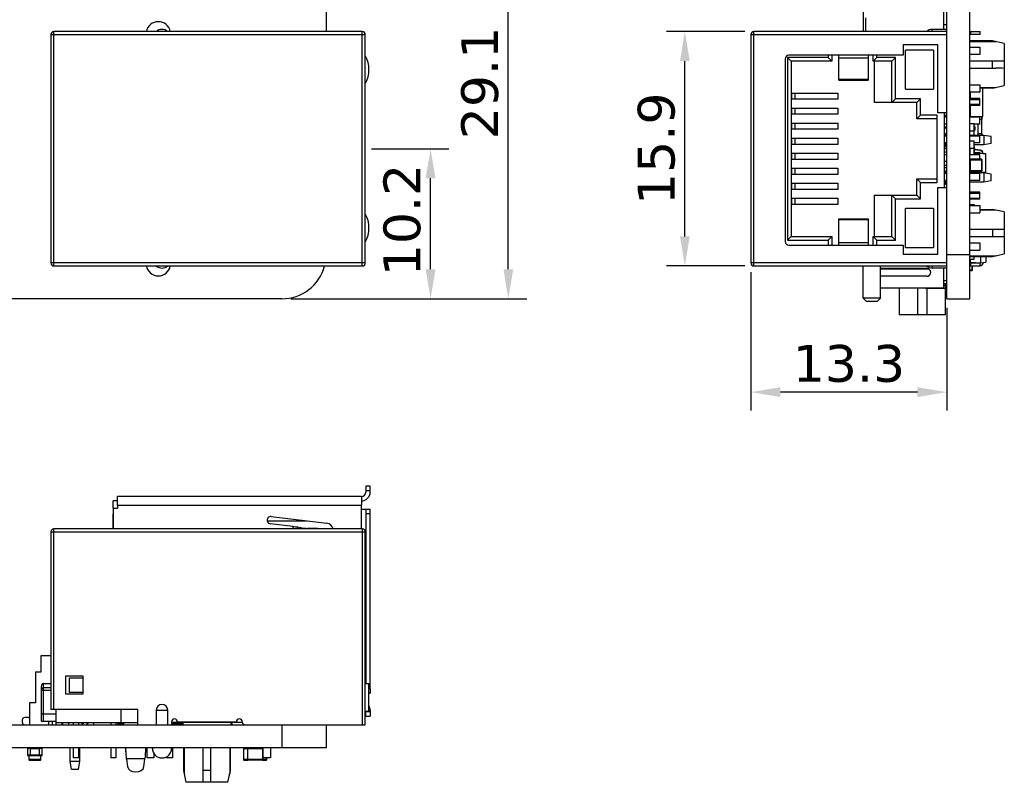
# Model space of a CAD drawing. Header units: millimetres. Extents: x 134 to 283, y 142 to 332.
# Tile 138 of 145: x 213 to 280, y 229 to 281. Entities that reach past the tile are written whole.
import ezdxf

# ---------------------------------------------------------------- set-up
doc = ezdxf.new("R2010")
doc.units = ezdxf.units.MM
doc.header["$LTSCALE"] = 0.1
doc.header["$PDMODE"] = 3
doc.header["$PDSIZE"] = 0.3125
doc.layers.get('0').update_dxf_attribs({"linetype": 'CONTINUOUS'})
doc.layers.get('Defpoints').update_dxf_attribs({"linetype": 'CONTINUOUS'})
doc.layers.add('Dim', color=6, linetype='CONTINUOUS', lineweight=13)
doc.styles.add('Verdana', font='verdana.ttf', dxfattribs={"height": 2.5})
doc.dimstyles.new('aaaaaaaa 3.0', dxfattribs={"dimtxt": 2.5, "dimasz": 2, "dimexe": 1.25, "dimexo": 0.625, "dimtad": 1, "dimdec": 1, "dimzin": 9, "dimdsep": 46, "dimtxsty": 'Verdana', "dimcen": 0, "dimazin": 0, "dimtfac": 1, "dimtmove": 0, "dimatfit": 3, "dimfxl": 1, "dimlwd": 25, "dimlwe": 25, "dimarcsym": 0})

# ---------------------------------------------------------------- blocks, each defined once
blk = doc.blocks.new('*D10')
at = {"layer": 'Defpoints', "color": 0}
for p in [(236.368, 271.964), (241.004, 271.964), (230.898, 261.784)]:
    blk.add_point(p, dxfattribs=at)
at = {"layer": 'Dim', "color": 0, "lineweight": 25}
for p, q in [((236.993, 271.964), (242.254, 271.964)), ((241.004, 263.784), (241.004, 269.964)), ((231.523, 261.784), (242.254, 261.784))]:
    blk.add_line(p, q, dxfattribs=at)
at = {"layer": 'Dim', "color": 0}
for points in [[(241.337, 269.964), (240.67, 269.964), (241.004, 271.964)], [(240.67, 263.784), (241.337, 263.784), (241.004, 261.784)]]:
    blk.add_solid(points, dxfattribs=at)
at = {"layer": 'Dim', "color": 0, "insert": (239.077, 267.128), "char_height": 2.5, "attachment_point": 5, "rotation": 90, "style": 'Verdana'}
blk.add_mtext('10.2', dxfattribs=at)
blk = doc.blocks.new('*D11')
at = {"layer": 'Defpoints', "color": 0}
for p in [(236.302, 290.844), (246.282, 290.844), (230.898, 261.784)]:
    blk.add_point(p, dxfattribs=at)
at = {"layer": 'Dim', "color": 0, "lineweight": 25}
for p, q in [((236.927, 290.844), (247.532, 290.844)), ((246.282, 263.784), (246.282, 288.844)), ((231.523, 261.784), (247.532, 261.784))]:
    blk.add_line(p, q, dxfattribs=at)
at = {"layer": 'Dim', "color": 0}
for points in [[(246.615, 288.844), (245.949, 288.844), (246.282, 290.844)], [(245.949, 263.784), (246.615, 263.784), (246.282, 261.784)]]:
    blk.add_solid(points, dxfattribs=at)
at = {"layer": 'Dim', "color": 0, "insert": (244.357, 276.428), "char_height": 2.5, "attachment_point": 5, "rotation": 90, "style": 'Verdana'}
blk.add_mtext('29.1', dxfattribs=at)
blk = doc.blocks.new('*D13')
at = {"layer": 'Defpoints', "color": 0}
for p in [(258.269, 279.914), (262.959, 279.914), (262.959, 264.014)]:
    blk.add_point(p, dxfattribs=at)
at = {"layer": 'Dim', "color": 0, "lineweight": 25}
for p, q in [((262.334, 279.914), (257.019, 279.914)), ((258.269, 266.014), (258.269, 277.914)), ((262.334, 264.014), (257.019, 264.014))]:
    blk.add_line(p, q, dxfattribs=at)
at = {"layer": 'Dim', "color": 0}
for points in [[(258.603, 277.914), (257.936, 277.914), (258.269, 279.914)], [(257.936, 266.014), (258.603, 266.014), (258.269, 264.014)]]:
    blk.add_solid(points, dxfattribs=at)
at = {"layer": 'Dim', "color": 0, "insert": (256.343, 271.964), "char_height": 2.5, "attachment_point": 5, "rotation": 90, "style": 'Verdana'}
blk.add_mtext('15.9', dxfattribs=at)
blk = doc.blocks.new('*D21')
at = {"layer": 'Defpoints', "color": 0}
for p in [(262.759, 264.214), (276.059, 261.784), (262.759, 255.448)]:
    blk.add_point(p, dxfattribs=at)
at = {"layer": 'Dim', "color": 0, "lineweight": 25}
for p, q in [((262.759, 263.589), (262.759, 254.198)), ((276.059, 261.159), (276.059, 254.198)), ((274.059, 255.448), (264.759, 255.448))]:
    blk.add_line(p, q, dxfattribs=at)
at = {"layer": 'Dim', "color": 0}
for points in [[(264.759, 255.781), (264.759, 255.114), (262.759, 255.448)], [(274.059, 255.114), (274.059, 255.781), (276.059, 255.448)]]:
    blk.add_solid(points, dxfattribs=at)
at = {"layer": 'Dim', "color": 0, "insert": (269.409, 257.375), "char_height": 2.5, "attachment_point": 5, "style": 'Verdana'}
blk.add_mtext('13.3', dxfattribs=at)

msp = doc.modelspace()

# ---------------------------------------------------------------- linework, layer by layer
at = {"color": 7, "linetype": 'Continuous'}
for p, q in [((276.059, 261.784), (276.059, 317.793)), ((277.612, 261.784), (277.612, 317.793)), ((233.904, 284.294), (233.904, 279.914)), ((270.379, 283.594), (270.379, 279.914)), ((275.859, 280.1), (275.859, 283.129)), ((270.559, 279.914), (270.559, 280.859)), ((276.059, 280.384), (275.859, 280.384)), ((276.034, 280.384), (276.034, 280.064)), ((215.218, 279.714), (236.568, 279.714)), ((215.218, 279.714), (215.218, 264.214)), ((236.368, 279.914), (215.418, 279.914)), ((215.418, 264.014), (215.418, 279.914)), ((236.368, 264.014), (236.368, 279.914)), ((236.568, 264.214), (236.568, 279.714)), ((262.759, 279.714), (276.059, 279.714)), ((262.759, 279.714), (262.759, 264.214)), ((276.059, 279.914), (262.959, 279.914)), ((262.959, 264.014), (262.959, 279.914)), ((276.059, 280.064), (275.059, 280.064)), ((275.059, 279.914), (275.059, 280.064)), ((275.859, 280.1), (275.822, 280.064)), ((277.612, 279.914), (278.309, 279.914)), ((278.309, 279.714), (277.612, 279.714)), ((277.659, 279.914), (277.659, 279.714)), ((278.309, 279.714), (278.309, 279.914)), ((275.449, 279.014), (273.099, 279.014)), ((273.099, 279.014), (273.099, 278.314)), ((275.449, 274.394), (275.449, 279.014)), ((279.159, 279.279), (277.612, 279.279)), ((279.387, 279.229), (277.612, 279.229)), ((277.612, 278.854), (278.308, 278.854)), ((278.308, 278.854), (278.308, 278.354)), ((279.959, 279.104), (279.159, 279.279)), ((279.959, 279.104), (279.959, 276.254)), ((268.004, 278.164), (265.239, 278.164)), ((265.489, 277.914), (265.239, 278.164)), ((265.239, 278.164), (265.239, 265.764)), ((273.099, 278.314), (265.339, 278.314)), ((268.004, 278.314), (268.004, 278.164)), ((268.254, 277.914), (268.004, 278.164)), ((268.254, 278.314), (268.254, 277.914)), ((268.719, 276.614), (268.719, 278.314)), ((268.719, 278.143), (270.719, 278.143)), ((270.719, 278.314), (270.719, 276.614)), ((271.054, 277.914), (271.054, 278.314)), ((271.304, 278.164), (271.054, 277.914)), ((271.304, 278.164), (271.304, 278.314)), ((272.569, 278.164), (271.304, 278.164)), ((272.319, 277.914), (272.569, 278.164)), ((272.569, 275.364), (272.569, 278.164)), ((275.159, 278.656), (273.259, 278.656)), ((273.259, 276.011), (273.259, 278.656)), ((275.159, 278.656), (275.159, 276.011)), ((278.308, 278.354), (277.612, 278.354)), ((265.089, 278.064), (265.089, 265.664)), ((268.254, 277.914), (265.489, 277.914)), ((265.489, 277.914), (265.489, 266.014)), ((272.319, 277.914), (271.054, 277.914)), ((271.119, 277.914), (271.119, 275.114)), ((272.319, 275.114), (272.319, 277.914)), ((277.612, 277.929), (279.387, 277.929)), ((279.159, 277.429), (279.159, 277.929)), ((277.612, 277.429), (279.387, 277.429)), ((270.719, 276.664), (268.719, 276.664)), ((268.719, 276.614), (270.719, 276.614)), ((277.612, 276.314), (278.308, 276.314)), ((278.308, 276.314), (278.308, 275.814)), ((278.308, 276.129), (279.387, 276.129)), ((279.159, 276.079), (279.959, 276.254)), ((265.489, 275.744), (268.663, 275.744)), ((265.532, 275.324), (265.532, 275.744)), ((265.742, 275.744), (265.742, 275.324)), ((265.767, 275.324), (265.767, 275.744)), ((268.663, 275.744), (268.663, 275.324)), ((273.259, 276.011), (275.159, 276.011)), ((278.308, 275.814), (277.612, 275.814)), ((277.632, 275.814), (277.632, 275.37)), ((279.159, 276.079), (278.308, 276.079)), ((278.512, 274.151), (278.512, 276.079)), ((268.663, 275.324), (265.489, 275.324)), ((274.009, 275.114), (271.119, 275.114)), ((272.319, 275.114), (272.569, 275.364)), ((274.259, 275.364), (272.569, 275.364)), ((274.009, 275.114), (274.259, 275.364)), ((274.009, 273.994), (274.009, 275.114)), ((274.259, 274.244), (274.259, 275.364)), ((278.308, 275.37), (277.612, 275.37)), ((277.612, 275.315), (278.308, 275.315)), ((278.308, 274.965), (277.612, 274.965)), ((278.308, 274.91), (277.612, 274.91)), ((277.632, 274.91), (277.632, 274.151)), ((278.308, 274.91), (278.308, 275.37)), ((265.489, 274.724), (268.663, 274.724)), ((268.663, 274.304), (265.489, 274.304)), ((265.532, 274.304), (265.532, 274.724)), ((265.742, 274.724), (265.742, 274.304)), ((265.767, 274.304), (265.767, 274.724)), ((268.663, 274.724), (268.663, 274.304)), ((274.009, 273.994), (274.259, 274.244)), ((275.409, 274.244), (274.259, 274.244)), ((275.409, 269.684), (275.409, 274.244)), ((276.059, 274.394), (275.449, 274.394)), ((275.909, 269.334), (275.909, 274.394)), ((276.059, 274.225), (275.909, 274.225)), ((275.909, 274.147), (276.059, 274.147)), ((277.612, 274.434), (277.627, 274.434)), ((277.627, 274.469), (277.632, 274.469)), ((277.627, 274.469), (277.627, 274.1)), ((277.632, 274.151), (278.512, 274.151)), ((277.647, 274.1), (277.647, 274.151)), ((278.127, 274.151), (278.127, 274.1)), ((278.147, 274.1), (278.147, 274.151)), ((278.162, 274.151), (278.162, 274.1)), ((278.417, 274.151), (278.417, 273.979)), ((278.447, 273.979), (278.447, 274.151)), ((265.489, 273.704), (268.663, 273.704)), ((265.532, 273.284), (265.532, 273.704)), ((265.742, 273.704), (265.742, 273.284)), ((265.767, 273.284), (265.767, 273.704)), ((268.663, 273.704), (268.663, 273.284)), ((275.409, 273.994), (274.009, 273.994)), ((276.059, 274.1), (275.909, 274.1)), ((276.059, 273.64), (275.909, 273.64)), ((278.308, 274.1), (277.612, 274.1)), ((277.612, 273.68), (277.912, 273.68)), ((277.912, 272.874), (277.912, 273.68)), ((278.308, 273.64), (277.912, 273.64)), ((277.912, 273.516), (277.937, 273.516)), ((277.913, 273.495), (277.912, 273.495)), ((277.913, 273.434), (277.912, 273.434)), ((277.913, 273.375), (277.913, 273.495)), ((277.913, 273.473), (277.916, 273.473)), ((277.916, 273.23), (277.916, 273.473)), ((277.937, 273.516), (277.937, 273.186)), ((277.937, 273.435), (277.947, 273.435)), ((277.947, 273.435), (277.947, 273.267)), ((278.162, 273.64), (278.162, 272.879)), ((278.308, 273.64), (278.308, 274.1)), ((278.308, 273.979), (278.447, 273.979)), ((278.407, 273.979), (278.407, 272.979)), ((278.437, 272.979), (278.437, 273.979)), ((268.663, 273.284), (265.489, 273.284)), ((276.059, 273.424), (275.909, 273.424)), ((276.059, 273.374), (275.909, 273.374)), ((275.909, 273.006), (275.959, 273.006)), ((276.059, 272.83), (275.909, 272.83)), ((275.959, 273.006), (275.959, 272.83)), ((276.059, 272.954), (275.959, 272.954)), ((276.059, 272.874), (275.959, 272.874)), ((277.612, 273.18), (277.912, 273.18)), ((278.559, 272.874), (277.612, 272.874)), ((278.308, 272.83), (277.612, 272.83)), ((277.913, 273.375), (277.912, 273.375)), ((277.916, 273.23), (277.912, 273.23)), ((277.912, 273.186), (277.937, 273.186)), ((277.912, 273.186), (277.937, 273.186)), ((277.913, 273.145), (277.912, 273.145)), ((277.913, 273.084), (277.912, 273.084)), ((277.913, 273.025), (277.912, 273.025)), ((277.912, 272.879), (278.162, 272.879)), ((277.913, 273.025), (277.913, 273.145)), ((277.916, 273.408), (277.919, 273.408)), ((277.916, 273.363), (277.919, 273.363)), ((277.919, 273.346), (277.916, 273.346)), ((277.919, 273.301), (277.916, 273.301)), ((277.919, 273.408), (277.919, 273.301)), ((277.937, 273.425), (277.947, 273.425)), ((277.937, 273.421), (277.947, 273.421)), ((277.937, 273.271), (277.947, 273.271)), ((277.937, 273.267), (277.947, 273.267)), ((278.447, 272.979), (278.162, 272.979)), ((278.308, 272.37), (278.308, 272.83)), ((278.417, 272.979), (278.417, 272.874)), ((278.447, 272.874), (278.447, 272.979)), ((279.059, 272.786), (278.559, 272.874)), ((278.559, 272.874), (278.559, 272.234)), ((279.059, 272.322), (279.059, 272.786)), ((265.489, 272.684), (268.663, 272.684)), ((268.663, 272.264), (265.489, 272.264)), ((265.532, 272.264), (265.532, 272.684)), ((265.742, 272.684), (265.742, 272.264)), ((265.767, 272.264), (265.767, 272.684)), ((268.663, 272.684), (268.663, 272.264)), ((276.059, 272.37), (275.909, 272.37)), ((275.909, 272.101), (275.959, 272.101)), ((275.959, 272.37), (275.959, 272.101)), ((276.059, 272.234), (275.959, 272.234)), ((277.612, 272.507), (277.912, 272.507)), ((277.912, 272.007), (277.912, 272.507)), ((278.308, 272.37), (277.912, 272.37)), ((277.913, 272.323), (277.912, 272.323)), ((277.913, 272.262), (277.912, 272.262)), ((277.913, 272.203), (277.912, 272.203)), ((277.913, 272.203), (277.913, 272.323)), ((278.559, 272.234), (277.913, 272.234)), ((279.059, 272.322), (278.559, 272.234)), ((265.489, 271.664), (268.663, 271.664)), ((265.532, 271.244), (265.532, 271.664)), ((265.742, 271.664), (265.742, 271.244)), ((265.767, 271.244), (265.767, 271.664)), ((268.663, 271.664), (268.663, 271.244)), ((276.059, 271.954), (275.909, 271.954)), ((276.059, 271.734), (275.909, 271.734)), ((276.059, 271.56), (275.909, 271.56)), ((277.612, 272.007), (277.912, 272.007)), ((278.308, 271.56), (277.612, 271.56)), ((277.642, 271.56), (277.642, 272.007)), ((277.886, 272.007), (277.886, 271.56)), ((277.912, 272.091), (277.937, 272.091)), ((277.912, 272.076), (277.916, 272.076)), ((277.916, 272.045), (277.912, 272.045)), ((277.916, 271.56), (277.916, 272.076)), ((277.937, 272.041), (277.916, 272.041)), ((277.919, 272.001), (277.916, 272.001)), ((277.916, 271.99), (277.919, 271.99)), ((277.919, 271.973), (277.916, 271.973)), ((277.919, 271.936), (277.916, 271.936)), ((277.919, 271.927), (277.916, 271.927)), ((278.329, 271.878), (277.916, 271.915)), ((277.919, 271.899), (277.916, 271.899)), ((277.916, 271.862), (277.919, 271.862)), ((277.916, 271.825), (277.919, 271.825)), ((277.919, 271.795), (277.916, 271.795)), ((277.919, 271.758), (277.916, 271.758)), ((277.919, 271.721), (277.916, 271.721)), ((277.916, 271.718), (277.919, 271.718)), ((277.916, 271.715), (278.22, 271.688)), ((277.919, 271.694), (277.916, 271.694)), ((278.358, 271.676), (277.916, 271.618)), ((277.916, 271.657), (277.919, 271.657)), ((278.361, 271.651), (277.916, 271.593)), ((277.916, 271.62), (277.919, 271.62)), ((277.919, 272.001), (277.919, 271.927)), ((277.919, 271.991), (277.937, 271.991)), ((277.919, 271.899), (277.919, 271.825)), ((278.327, 271.854), (277.919, 271.889)), ((277.919, 271.795), (277.919, 271.718)), ((277.919, 271.74), (278.222, 271.713)), ((277.919, 271.694), (277.919, 271.62)), ((277.919, 271.69), (278.222, 271.663)), ((277.919, 271.665), (278.131, 271.646)), ((277.937, 271.913), (277.937, 272.091)), ((277.937, 271.955), (277.947, 271.955)), ((277.937, 271.663), (277.937, 271.621)), ((277.937, 271.623), (277.947, 271.623)), ((277.947, 271.955), (277.947, 271.912)), ((277.947, 271.662), (277.947, 271.623)), ((278.003, 271.629), (277.947, 271.629)), ((278.222, 271.713), (278.22, 271.688)), ((278.222, 271.663), (278.222, 271.658)), ((278.308, 271.251), (278.308, 271.56)), ((278.329, 271.878), (278.327, 271.854)), ((278.358, 271.676), (278.361, 271.651)), ((278.361, 271.651), (278.365, 271.676)), ((278.687, 271.607), (278.361, 271.651)), ((278.69, 271.631), (278.365, 271.676)), ((278.487, 271.679), (278.512, 271.679)), ((278.487, 271.679), (278.487, 271.659)), ((278.512, 271.656), (278.512, 271.679)), ((278.69, 271.631), (278.687, 271.607)), ((278.687, 271.607), (278.712, 271.607)), ((278.687, 271.607), (278.687, 270.396)), ((278.712, 270.346), (278.712, 271.607)), ((268.663, 271.244), (265.489, 271.244)), ((276.059, 271.1), (275.909, 271.1)), ((276.059, 270.834), (275.909, 270.834)), ((277.627, 270.829), (277.612, 270.829)), ((277.612, 270.791), (277.627, 270.791)), ((277.627, 271.221), (278.447, 271.221)), ((277.627, 271.221), (277.627, 270.461)), ((278.417, 271.251), (277.657, 271.251)), ((277.657, 270.431), (277.657, 271.251)), ((278.417, 271.251), (278.417, 270.431)), ((278.447, 270.461), (278.447, 271.221)), ((265.489, 270.644), (268.663, 270.644)), ((268.663, 270.224), (265.489, 270.224)), ((265.532, 270.224), (265.532, 270.644)), ((265.742, 270.644), (265.742, 270.224)), ((265.767, 270.224), (265.767, 270.644)), ((268.663, 270.644), (268.663, 270.224)), ((275.909, 270.704), (276.059, 270.704)), ((275.909, 270.466), (275.959, 270.466)), ((276.059, 270.29), (275.909, 270.29)), ((275.959, 270.466), (275.959, 270.29)), ((276.059, 270.334), (275.959, 270.334)), ((277.612, 270.691), (277.627, 270.691)), ((277.612, 270.676), (277.627, 270.676)), ((277.627, 270.645), (277.612, 270.645)), ((278.559, 270.334), (277.612, 270.334)), ((278.308, 270.29), (277.612, 270.29)), ((278.447, 270.461), (277.627, 270.461)), ((277.637, 270.439), (277.637, 270.334)), ((277.657, 270.431), (278.417, 270.431)), ((277.912, 270.431), (277.912, 270.334)), ((277.937, 270.431), (277.937, 270.334)), ((277.937, 270.425), (277.947, 270.425)), ((277.937, 270.374), (277.947, 270.374)), ((277.947, 270.425), (277.947, 270.334)), ((277.947, 270.406), (278.361, 270.351)), ((277.947, 270.38), (278.304, 270.334)), ((277.947, 270.356), (278.115, 270.334)), ((278.308, 269.83), (278.308, 270.29)), ((278.361, 270.351), (278.359, 270.334)), ((278.361, 270.351), (278.687, 270.396)), ((278.364, 270.334), (278.361, 270.351)), ((278.416, 270.334), (278.69, 270.371)), ((278.487, 270.343), (278.487, 270.334)), ((278.512, 270.334), (278.512, 270.347)), ((279.059, 270.246), (278.559, 270.334)), ((278.559, 270.334), (278.559, 269.694)), ((278.576, 270.331), (278.687, 270.346)), ((278.656, 270.316), (278.69, 270.321)), ((278.712, 270.396), (278.687, 270.396)), ((278.687, 270.396), (278.69, 270.371)), ((278.687, 270.371), (278.687, 270.346)), ((278.712, 270.346), (278.687, 270.346)), ((278.687, 270.346), (278.69, 270.321)), ((279.059, 269.782), (279.059, 270.246)), ((265.489, 269.624), (268.663, 269.624)), ((265.532, 269.204), (265.532, 269.624)), ((265.742, 269.624), (265.742, 269.204)), ((265.767, 269.204), (265.767, 269.624)), ((268.663, 269.624), (268.663, 269.204)), ((274.009, 269.934), (275.409, 269.934)), ((274.259, 269.684), (274.009, 269.934)), ((274.009, 268.814), (274.009, 269.934)), ((274.259, 269.684), (275.409, 269.684)), ((274.259, 268.564), (274.259, 269.684)), ((275.909, 269.83), (276.059, 269.83)), ((275.909, 269.561), (275.959, 269.561)), ((275.959, 269.83), (275.959, 269.561)), ((276.059, 269.694), (275.959, 269.694)), ((277.612, 269.83), (278.308, 269.83)), ((278.559, 269.694), (277.612, 269.694)), ((279.059, 269.782), (278.559, 269.694)), ((268.663, 269.204), (265.489, 269.204)), ((271.119, 268.814), (274.009, 268.814)), ((271.119, 268.814), (271.119, 266.014)), ((272.319, 268.814), (272.569, 268.564)), ((272.319, 266.014), (272.319, 268.814)), ((274.009, 268.814), (274.259, 268.564)), ((275.449, 269.334), (276.059, 269.334)), ((275.449, 264.814), (275.449, 269.334)), ((278.308, 269.02), (277.612, 269.02)), ((277.612, 268.962), (278.308, 268.962)), ((278.308, 268.56), (278.308, 269.02)), ((265.489, 268.604), (268.663, 268.604)), ((268.663, 268.184), (265.489, 268.184)), ((265.532, 268.184), (265.532, 268.604)), ((265.742, 268.604), (265.742, 268.184)), ((265.767, 268.184), (265.767, 268.604)), ((268.663, 268.604), (268.663, 268.184)), ((272.569, 268.564), (274.259, 268.564)), ((272.569, 265.764), (272.569, 268.564)), ((277.612, 268.612), (278.308, 268.612)), ((277.612, 268.56), (278.308, 268.56)), ((277.612, 268.185), (277.912, 268.185)), ((277.612, 268.114), (278.308, 268.114)), ((277.912, 268.185), (277.912, 268.114)), ((278.308, 268.114), (278.308, 267.614)), ((275.159, 267.916), (273.259, 267.916)), ((273.259, 265.271), (273.259, 267.916)), ((275.159, 267.916), (275.159, 265.271)), ((277.612, 267.614), (278.308, 267.614)), ((278.308, 267.849), (279.159, 267.849)), ((279.387, 267.799), (278.308, 267.799)), ((279.959, 267.674), (279.159, 267.849)), ((279.959, 267.674), (279.959, 264.824)), ((268.719, 267.214), (270.719, 267.214)), ((268.719, 265.414), (268.719, 267.214)), ((268.719, 267.158), (270.719, 267.158)), ((270.719, 267.214), (270.719, 265.414)), ((277.612, 266.499), (279.387, 266.499)), ((279.159, 266.499), (279.159, 265.999)), ((265.489, 266.014), (265.239, 265.764)), ((265.239, 265.764), (268.004, 265.764)), ((265.339, 265.414), (273.099, 265.414)), ((265.489, 266.014), (268.254, 266.014)), ((268.004, 265.764), (268.254, 266.014)), ((268.004, 265.764), (268.004, 265.414)), ((268.254, 266.014), (268.254, 265.414)), ((270.719, 265.582), (268.719, 265.582)), ((271.054, 266.014), (272.319, 266.014)), ((271.054, 266.014), (271.304, 265.764)), ((271.054, 265.414), (271.054, 266.014)), ((271.304, 265.764), (272.569, 265.764)), ((271.304, 265.414), (271.304, 265.764)), ((272.319, 266.014), (272.569, 265.764)), ((273.099, 265.414), (273.099, 264.814)), ((279.387, 265.999), (277.612, 265.999)), ((277.612, 265.574), (278.308, 265.574)), ((278.308, 265.574), (278.308, 265.074)), ((273.099, 264.814), (275.449, 264.814)), ((273.259, 265.271), (275.159, 265.271)), ((276.059, 264.784), (277.612, 264.784)), ((277.612, 265.074), (278.308, 265.074)), ((279.159, 264.649), (279.959, 264.824)), ((236.568, 264.214), (215.218, 264.214)), ((276.059, 264.214), (262.759, 264.214)), ((277.612, 264.699), (279.387, 264.699)), ((277.612, 264.649), (279.159, 264.649)), ((277.612, 264.483), (277.912, 264.483)), ((277.612, 264.214), (278.309, 264.214)), ((277.659, 264.214), (277.659, 264.014)), ((277.662, 264.271), (277.662, 264.483)), ((277.662, 264.271), (278.337, 264.212)), ((277.912, 264.483), (277.912, 264.649)), ((278.309, 264.014), (278.309, 264.214)), ((278.337, 264.211), (278.309, 264.21)), ((278.337, 264.206), (278.309, 264.205)), ((278.337, 264.649), (278.337, 264.206)), ((278.337, 264.212), (278.711, 264.278)), ((278.507, 264.242), (278.507, 264.211)), ((278.512, 264.211), (278.507, 264.211)), ((278.512, 264.211), (278.512, 264.243)), ((278.711, 264.649), (278.711, 264.278)), ((215.418, 264.014), (236.368, 264.014)), ((262.959, 264.014), (276.059, 264.014)), ((270.379, 261.829), (270.379, 264.014)), ((271.559, 261.829), (271.559, 264.014)), ((274.699, 263.829), (271.559, 263.829)), ((271.559, 263.809), (274.794, 263.809)), ((275.059, 263.864), (275.059, 264.014)), ((276.059, 263.864), (275.059, 263.864)), ((275.859, 262.529), (275.859, 263.864)), ((277.612, 264.014), (278.309, 264.014)), ((277.787, 263.717), (277.617, 263.717)), ((277.617, 263.712), (277.782, 263.712)), ((277.782, 263.94), (277.787, 263.94)), ((277.782, 263.94), (277.782, 263.712)), ((277.787, 263.717), (277.787, 263.94)), ((278.309, 264.04), (278.339, 264.041)), ((278.309, 264.035), (278.34, 264.036)), ((278.339, 264.041), (278.34, 264.036)), ((274.559, 263.329), (271.559, 263.329)), ((274.699, 263.309), (271.559, 263.309)), ((271.809, 263.309), (271.809, 263.329)), ((274.559, 263.309), (274.559, 263.329)), ((276.059, 263.011), (275.859, 263.011)), ((276.059, 262.807), (275.859, 262.807)), ((275.969, 260.702), (275.969, 262.807)), ((271.559, 262.529), (275.859, 262.529)), ((272.809, 262.529), (272.809, 260.702)), ((274.089, 260.702), (274.089, 262.529)), ((274.669, 262.502), (275.969, 262.502)), ((274.689, 262.502), (274.689, 260.702)), ((274.699, 262.529), (274.699, 262.502)), ((274.739, 262.529), (274.739, 262.502)), ((275.669, 262.502), (275.669, 262.529)), ((275.859, 262.702), (275.969, 262.702)), ((230.908, 261.784), (204.982, 261.781)), ((271.559, 261.829), (270.379, 261.829)), ((270.579, 261.629), (270.379, 261.829)), ((270.579, 261.629), (271.359, 261.629)), ((271.359, 261.629), (271.559, 261.829)), ((276.059, 261.784), (277.612, 261.784)), ((275.969, 260.702), (272.809, 260.702)), ((236.6, 248.769), (236.6, 248.669)), ((236.903, 249.069), (236.603, 249.069)), ((236.603, 249.069), (236.603, 248.669)), ((236.603, 248.769), (236.903, 248.769)), ((236.903, 248.669), (236.903, 249.069)), ((219.743, 248.069), (219.443, 248.069)), ((219.444, 247.569), (219.443, 248.069)), ((236.303, 248.369), (219.743, 248.369)), ((219.744, 248.069), (219.743, 248.369)), ((219.744, 247.769), (219.744, 248.069)), ((236.303, 248.369), (236.304, 248.069)), ((236.304, 248.069), (236.304, 247.769)), ((219.444, 247.569), (219.744, 247.569)), ((219.444, 247.569), (219.444, 246.169)), ((219.744, 247.769), (236.304, 247.769)), ((219.744, 247.769), (219.744, 247.569)), ((236.304, 246.169), (236.304, 247.769)), ((236.304, 247.509), (236.904, 247.509)), ((236.604, 247.509), (236.604, 235.669)), ((236.904, 235.309), (236.904, 247.509)), ((219.44, 247.169), (219.44, 246.169)), ((229.915, 246.714), (232.59, 246.714)), ((230.188, 247.009), (233.965, 246.545)), ((236.604, 247.209), (236.904, 247.209)), ((236.368, 246.169), (215.418, 246.169)), ((215.418, 233.919), (215.418, 246.169)), ((231.653, 246.325), (230.127, 246.512)), ((231.653, 246.325), (231.653, 246.169)), ((231.998, 246.299), (232.39, 246.224)), ((231.998, 246.169), (231.998, 246.299)), ((232.39, 246.224), (232.39, 246.169)), ((233.316, 246.183), (232.643, 246.199)), ((232.643, 246.169), (232.643, 246.199)), ((233.395, 246.172), (233.316, 246.183)), ((236.368, 246.169), (236.368, 232.869)), ((215.218, 245.969), (236.568, 245.969)), ((215.218, 245.969), (215.218, 233.919)), ((236.568, 232.869), (236.568, 245.969)), ((214.572, 237.569), (215.218, 237.569)), ((214.572, 236.469), (214.572, 237.569)), ((214.172, 236.469), (214.572, 236.469)), ((214.172, 236.469), (214.172, 234.369)), ((217.418, 236.169), (216.218, 236.169)), ((216.218, 236.169), (216.218, 234.969)), ((216.458, 236.069), (217.418, 236.069)), ((216.458, 236.069), (216.458, 235.069)), ((217.418, 234.969), (217.418, 236.169)), ((214.572, 235.456), (214.572, 233.119)), ((214.722, 235.669), (215.218, 235.669)), ((214.722, 233.119), (214.722, 235.669)), ((215.218, 235.369), (214.722, 235.369)), ((236.568, 235.669), (236.818, 235.669)), ((236.818, 233.769), (236.818, 235.669)), ((214.572, 235.219), (215.218, 235.219)), ((216.218, 234.969), (217.418, 234.969)), ((217.418, 235.069), (216.458, 235.069)), ((236.904, 235.309), (236.818, 235.309)), ((236.818, 235.009), (236.904, 235.009)), ((236.904, 235.309), (236.904, 235.009)), ((214.172, 234.369), (213.772, 234.369)), ((213.772, 234.369), (213.772, 232.869)), ((213.705, 233.369), (213.452, 233.369)), ((214.722, 233.619), (215.568, 233.619)), ((221.118, 233.919), (215.218, 233.919)), ((215.568, 233.919), (215.568, 233.019)), ((219.968, 233.919), (219.968, 233.019)), ((221.118, 232.869), (221.118, 233.919)), ((222.381, 233.869), (223.155, 233.869)), ((222.381, 233.869), (222.381, 232.869)), ((223.155, 232.869), (223.155, 233.869)), ((236.818, 233.769), (236.568, 233.769)), ((236.603, 233.449), (236.603, 233.769)), ((236.903, 233.749), (236.603, 233.749)), ((236.603, 233.449), (236.903, 233.449)), ((236.903, 233.849), (236.903, 233.449)), ((148.898, 232.869), (236.568, 232.869)), ((213.272, 233.189), (213.272, 233.049)), ((214.572, 233.119), (215.568, 233.119)), ((215.072, 233.119), (215.072, 232.869)), ((215.322, 232.869), (215.322, 233.119)), ((215.568, 233.019), (221.118, 233.019)), ((215.593, 232.869), (215.593, 233.019)), ((215.993, 232.869), (215.993, 233.019)), ((216.043, 232.869), (216.043, 233.019)), ((216.411, 233.019), (216.411, 232.869)), ((216.743, 233.019), (216.743, 232.869)), ((217.093, 233.019), (217.093, 232.869)), ((217.316, 233.019), (217.316, 232.869)), ((217.372, 233.019), (217.372, 232.869)), ((217.372, 232.971), (217.453, 232.971)), ((217.453, 233.019), (217.453, 232.971)), ((217.683, 232.869), (217.683, 233.019)), ((217.733, 232.869), (217.733, 233.019)), ((218.133, 232.869), (218.133, 233.019)), ((219.283, 233.019), (219.283, 232.869)), ((219.633, 233.019), (219.633, 232.869)), ((219.744, 233.019), (219.744, 232.969)), ((219.744, 232.969), (220.139, 232.969)), ((220.134, 232.969), (220.143, 232.869)), ((220.135, 233.019), (220.149, 232.869)), ((220.137, 232.969), (220.147, 232.869)), ((220.147, 233.019), (220.162, 232.869)), ((223.418, 233.069), (223.418, 232.869)), ((228.224, 233.019), (223.418, 233.019)), ((223.488, 233.019), (223.488, 232.869)), ((223.488, 232.969), (224.193, 232.969)), ((223.818, 233.069), (227.818, 233.069)), ((224.193, 233.019), (224.193, 232.869)), ((227.443, 233.019), (227.443, 232.869)), ((227.485, 232.869), (227.5, 233.019)), ((227.513, 233.019), (227.498, 232.869)), ((230.908, 232.869), (230.908, 231.316)), ((233.907, 232.869), (233.907, 231.316)), ((233.907, 231.316), (148.898, 231.316)), ((216.543, 230.369), (216.543, 231.316)), ((216.743, 231.316), (216.743, 230.62)), ((217.093, 231.316), (217.093, 230.62)), ((217.183, 230.369), (217.183, 231.316)), ((219.283, 231.316), (219.283, 230.62)), ((219.633, 231.316), (219.633, 230.62)), ((220.294, 231.316), (220.3, 231.258)), ((220.298, 231.316), (220.303, 231.258)), ((220.3, 231.316), (220.306, 231.258)), ((221.667, 231.316), (221.661, 231.258)), ((221.758, 230.62), (221.758, 231.316)), ((222.118, 231.269), (222.118, 231.316)), ((223.418, 231.316), (223.418, 231.269)), ((223.488, 231.316), (223.488, 230.62)), ((224.218, 231.316), (224.218, 229.769)), ((224.268, 231.316), (224.268, 229.54)), ((225.568, 229.54), (225.568, 231.316)), ((226.068, 231.316), (226.068, 229.54)), ((227.368, 231.316), (227.368, 229.54)), ((227.418, 229.769), (227.418, 231.316)), ((228.591, 230.48), (228.591, 231.316)), ((228.791, 231.316), (228.791, 231.29)), ((229.391, 231.316), (229.391, 231.29)), ((229.591, 231.316), (229.591, 230.48)), ((229.633, 230.62), (229.633, 231.316)), ((230.133, 231.316), (230.133, 230.62)), ((213.635, 231.28), (213.835, 231.28)), ((213.635, 231.28), (213.635, 230.8)), ((213.835, 230.8), (213.635, 230.8)), ((214.615, 231.3), (213.655, 231.3)), ((213.655, 230.78), (213.655, 231.3)), ((213.655, 230.78), (213.835, 230.78)), ((213.72, 230.78), (213.72, 230.51)), ((213.75, 230.48), (213.75, 230.78)), ((213.835, 230.78), (213.835, 231.3)), ((214.435, 231.29), (213.835, 231.29)), ((213.835, 231.27), (214.435, 231.27)), ((214.435, 230.81), (213.835, 230.81)), ((213.835, 230.79), (214.435, 230.79)), ((214.435, 231.3), (214.435, 230.78)), ((214.435, 231.28), (214.635, 231.28)), ((214.635, 230.8), (214.435, 230.8)), ((214.435, 230.78), (214.615, 230.78)), ((214.51, 230.78), (214.51, 230.48)), ((214.54, 230.51), (214.54, 230.78)), ((214.615, 231.3), (214.615, 230.78)), ((214.635, 230.8), (214.635, 231.28)), ((220.306, 231.258), (220.306, 231.3)), ((220.318, 231.083), (220.312, 231.14)), ((220.322, 231.083), (220.315, 231.14)), ((221.652, 231.226), (221.643, 231.085)), ((221.661, 231.3), (221.661, 231.258)), ((222.218, 230.927), (222.218, 230.62)), ((223.028, 230.62), (223.028, 230.679)), ((228.291, 231.27), (228.591, 231.27)), ((228.291, 231.27), (228.291, 230.51)), ((228.591, 231.3), (228.321, 231.3)), ((228.321, 230.48), (228.321, 231.3)), ((229.591, 231.29), (228.591, 231.29)), ((228.591, 231.26), (229.591, 231.26)), ((229.633, 231.3), (229.591, 231.3)), ((229.591, 231.27), (229.633, 231.27)), ((214.54, 230.51), (213.72, 230.51)), ((213.75, 230.48), (214.51, 230.48)), ((217.183, 230.369), (216.543, 230.369)), ((216.631, 229.869), (216.543, 230.369)), ((217.093, 230.62), (216.743, 230.62)), ((217.095, 229.869), (217.183, 230.369)), ((219.633, 230.62), (219.283, 230.62)), ((220.359, 230.587), (221.609, 230.587)), ((220.36, 230.538), (220.422, 230.032)), ((220.363, 230.538), (220.425, 230.032)), ((221.542, 230.032), (221.605, 230.538)), ((221.605, 230.538), (221.609, 230.587)), ((222.218, 230.62), (221.758, 230.62)), ((223.488, 230.62), (223.028, 230.62)), ((228.591, 230.51), (228.291, 230.51)), ((228.321, 230.48), (228.591, 230.48)), ((229.591, 230.52), (228.591, 230.52)), ((228.591, 230.49), (229.591, 230.49)), ((229.891, 230.51), (229.591, 230.51)), ((229.591, 230.48), (229.861, 230.48)), ((230.133, 230.62), (229.633, 230.62)), ((229.861, 230.62), (229.861, 230.48)), ((229.891, 230.51), (229.891, 230.62)), ((216.631, 229.869), (217.095, 229.869)), ((224.218, 229.769), (224.393, 228.969)), ((226.068, 229.769), (225.568, 229.769)), ((227.243, 228.969), (227.418, 229.769)), ((227.243, 228.969), (224.393, 228.969))]:
    msp.add_line(p, q, dxfattribs=at)
for centre, radius, start, end in [((222.518, 279.764), 0.825, 10.79588, 169.2116), ((215.418, 279.714), 0.2, 90, 180), ((222.768, 279.489), 0.575, 47.65739, 132.34261), ((236.368, 279.714), 0.2, 0, 90), ((262.959, 279.714), 0.2, 90, 180), ((275.059, 279.489), 0.575, 90.00011, 132.3426), ((234.818, 277.334), 2, 331.16947, 28.83053), ((265.339, 278.064), 0.25, 90, 180), ((277.647, 274.469), 0.02, 140.93801, 180.00001), ((277.886, 273.473), 0.0305, 0, 28.44737), ((277.886, 273.23), 0.0305, 327.69104, 0), ((277.886, 272.076), 0.0305, 0.00001, 32.40464), ((278.212, 271.589), 0.1, 49.89916, 85.05859), ((278.208, 271.524), 0.141, 77.16907, 84.08745), ((278.312, 271.679), 0.2, 0.00001, 84.99062), ((278.361, 271.651), 0.025, 82.22756, 97.44788), ((278.687, 271.607), 0.025, 0.00001, 82.22756), ((277.657, 271.221), 0.03, 90.00001, 180.00001), ((278.417, 271.221), 0.03, 0.00001, 90.00001), ((277.657, 270.461), 0.03, 180.00001, 270.00001), ((278.212, 270.414), 0.1, 306.8392, 310.17505), ((278.417, 270.461), 0.03, 270.00001, 0.00001), ((278.687, 270.396), 0.025, 277.77246, 0.00001), ((278.687, 270.346), 0.025, 277.77246, 0.00001), ((234.818, 266.594), 2, 331.16947, 28.83053), ((265.339, 265.664), 0.25, 180, 270), ((215.418, 264.214), 0.2, 180, 270), ((236.368, 264.214), 0.2, 270, 0), ((262.959, 264.214), 0.2, 180, 270), ((278.337, 264.211), 0.175, 270.98777, 0.00001), ((222.518, 264.164), 0.825, 190.79588, 349.2116), ((222.768, 264.439), 0.575, 227.65739, 312.34261), ((230.907, 264.784), 3, 270.00673, 345.07561), ((275.059, 264.439), 0.575, 227.6574, 269.99976), ((274.699, 263.569), 0.26, 270, 90), ((277.87, 263.944), 0.253, 164.00244, 169.15121), ((277.892, 263.938), 0.11, 178.44237, 178.79214), ((277.782, 263.717), 0.005, 270.00001, 0.00001), ((277.874, 263.94), 0.0875, 122.93708, 180.00001), ((274.669, 262.702), 0.2, 240.19176, 270), ((236.303, 248.669), 0.6, 270, 0), ((236.303, 248.669), 0.3, 270, 0), ((230.157, 246.76), 0.25, 83, 263), ((215.418, 245.969), 0.2, 90, 180), ((233.904, 246.049), 0.5, 13.98756, 83), ((236.368, 245.969), 0.2, 0, 90), ((214.722, 235.219), 0.15, 90, 180), ((222.768, 233.869), 0.387, 0, 180), ((236.303, 233.849), 0.6, 0, 30.7967), ((213.452, 233.189), 0.18, 90, 180), ((213.705, 233.869), 0.5, 270, 277.8365), ((213.452, 233.049), 0.18, 180, 270), ((223.618, 233.069), 0.2, 0, 180), ((228.018, 233.069), 0.2, 0, 180), ((228.418, 233.069), 0.2, 180, 270), ((257.449, 228.969), 35.868, 176.2463, 176.39369), ((213.655, 231.28), 0.02, 90, 180), ((213.655, 230.8), 0.02, 180, 270), ((214.615, 231.28), 0.02, 0, 90), ((214.615, 230.8), 0.02, 270, 0), ((222.768, 231.269), 0.65, 180, 0), ((228.321, 231.27), 0.03, 90, 180), ((213.75, 230.51), 0.03, 180, 270), ((214.51, 230.51), 0.03, 270, 0), ((228.321, 230.51), 0.03, 180, 270), ((229.861, 230.51), 0.03, 270, 0)]:
    msp.add_arc(centre, radius, start, end, dxfattribs=at)
for centre, major_axis, ratio, start_param, end_param in [((279.387, 279.229), (5.943, 0), 0.21875, -1.570796, -1.474494), ((279.387, 276.129), (5.943, 0), 0.21875, 1.474494, 1.570796), ((279.387, 267.799), (5.943, 0), 0.21875, -1.570796, -1.474494), ((279.387, 264.699), (5.943, 0), 0.21875, 1.474494, 1.570796), ((232.543, 246.224), (0.2, -0.016), 0.093486, 3.846981, 5.243244), ((214.722, 235.456), (0, 0.212), 0.707107, 0, 1.570796), ((220.984, 230.066), (0.56, 0), 0.705926, -3.054588, -0.087528), ((224.268, 229.54), (0, 5.943), 0.21875, -1.667099, -1.570796), ((227.368, 229.54), (0, 5.943), 0.21875, -4.712389, -4.616086)]:
    msp.add_ellipse(centre, major_axis=major_axis, ratio=ratio, start_param=start_param, end_param=end_param, dxfattribs=at)
for points, knots in [([(278.307, 271.669), (278.302, 271.676), (278.29, 271.687), (278.269, 271.7), (278.247, 271.709), (278.23, 271.713), (278.222, 271.713)], [0, 0, 0, 0, 0.250003, 0.499989, 0.749981, 1, 1, 1, 1]), ([(278.327, 271.854), (278.338, 271.852), (278.359, 271.849), (278.384, 271.839), (278.403, 271.829), (278.421, 271.817), (278.437, 271.802), (278.451, 271.785), (278.46, 271.772), (278.468, 271.758), (278.477, 271.738), (278.485, 271.712), (278.486, 271.69), (278.487, 271.679)], [0, 0, 0, 0, 0.124964, 0.249901, 0.312445, 0.37498, 0.49993, 0.56247, 0.625011, 0.687543, 0.750087, 0.875033, 1, 1, 1, 1]), ([(278.507, 264.211), (278.506, 264.2), (278.505, 264.178), (278.495, 264.146), (278.48, 264.117), (278.458, 264.091), (278.433, 264.07), (278.404, 264.053), (278.372, 264.044), (278.35, 264.041), (278.339, 264.041)], [0, 0, 0, 0, 0.125012, 0.250004, 0.374987, 0.499988, 0.624986, 0.749978, 0.87498, 1, 1, 1, 1]), ([(277.818, 264.014), (277.813, 264.01), (277.802, 264), (277.791, 263.982), (277.783, 263.962), (277.782, 263.948), (277.782, 263.941)], [0, 0, 0, 0, 0.25, 0.500018, 0.749994, 1, 1, 1, 1]), ([(231.653, 246.325), (231.717, 246.321), (231.831, 246.313), (231.946, 246.304), (231.998, 246.299)], [0, 0, 0, 0, 0.55142, 1, 1, 1, 1]), ([(214.572, 233.681), (214.572, 233.661), (214.604, 233.64), (214.637, 233.629), (214.664, 233.623), (214.692, 233.619), (214.712, 233.619), (214.722, 233.619)], [0, 0, 0, 0, 0.352118, 0.492054, 0.649955, 0.821424, 1, 1, 1, 1]), ([(220.325, 231.08), (220.323, 231.1), (220.318, 231.18), (220.314, 231.259), (220.31, 231.318)], [0, 0, 0, 0, 0.254489, 1, 1, 1, 1]), ([(220.312, 231.14), (220.311, 231.15), (220.307, 231.189), (220.302, 231.229), (220.299, 231.258)], [0, 0, 0, 0, 0.258412, 1, 1, 1, 1]), ([(220.315, 231.14), (220.314, 231.15), (220.31, 231.189), (220.305, 231.229), (220.302, 231.258)], [0, 0, 0, 0, 0.258412, 1, 1, 1, 1]), ([(220.355, 230.587), (220.349, 230.658), (220.338, 230.813), (220.328, 230.969), (220.323, 231.053)], [0, 0, 0, 0, 0.458746, 1, 1, 1, 1]), ([(220.359, 230.587), (220.352, 230.662), (220.34, 230.827), (220.33, 230.991), (220.325, 231.08)], [0, 0, 0, 0, 0.45881, 1, 1, 1, 1]), ([(221.643, 231.085), (221.638, 230.995), (221.627, 230.829), (221.616, 230.663), (221.609, 230.587)], [0, 0, 0, 0, 0.541161, 1, 1, 1, 1]), ([(220.36, 230.538), (220.359, 230.543), (220.357, 230.553), (220.358, 230.563), (220.357, 230.568)], [0, 0, 0, 0, 0.501172, 1, 1, 1, 1]), ([(220.363, 230.538), (220.362, 230.542), (220.361, 230.549), (220.36, 230.559), (220.361, 230.571), (220.359, 230.58), (220.359, 230.587)], [0, 0, 0, 0, 0.250691, 0.437602, 0.624753, 1, 1, 1, 1])]:
    msp.add_open_spline(points, degree=3, knots=knots, dxfattribs=at)

# ---------------------------------------------------------------- dimensions: what is measured, and where the dimension line sits
at = {"layer": 'Dim'}
for base, p2, picture, middle in [((246.282, 290.844), (236.302, 290.844), '*D11', (246.282, 276.428)), ((241.004, 271.964), (236.368, 271.964), '*D10', (241.004, 267.128))]:
    dim = msp.add_linear_dim(base=base, p1=(230.898, 261.784), p2=p2, angle=90, dimstyle='aaaaaaaa 3.0', dxfattribs=at)
    dim.commit()
    dim.dimension.update_dxf_attribs({"geometry": picture, "text_midpoint": middle, "dimtype": 160})
dim = msp.add_linear_dim(base=(258.269, 279.914), p1=(262.959, 264.014), p2=(262.959, 279.914), angle=90, dimstyle='aaaaaaaa 3.0', dxfattribs=at)
dim.commit()
dim.dimension.update_dxf_attribs({"geometry": '*D13', "text_midpoint": (256.343, 271.964)})
dim = msp.add_linear_dim(base=(262.759, 255.448), p1=(276.059, 261.784), p2=(262.759, 264.214), dimstyle='aaaaaaaa 3.0', dxfattribs=at)
dim.commit()
dim.dimension.update_dxf_attribs({"geometry": '*D21', "text_midpoint": (269.409, 257.375)})

doc.saveas('drawing.dxf')
